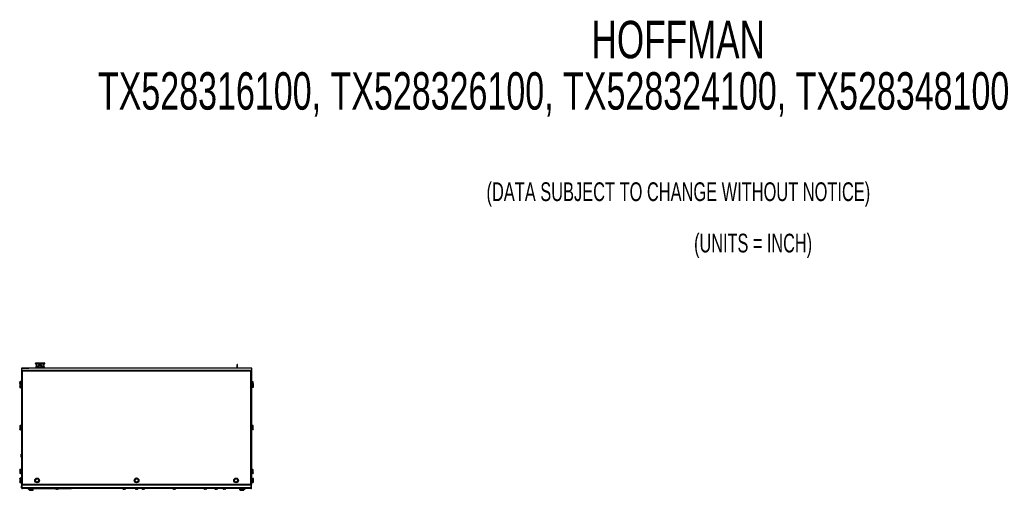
# Model space of a CAD drawing. Extents: x 21 to 164, y 8 to 115.
# Tile 52 of 53: x 21 to 105, y 74 to 115. Entities that reach past the tile are written whole.
import ezdxf
from ezdxf.enums import TextEntityAlignment as Align

# ---------------------------------------------------------------- set-up
doc = ezdxf.new("R2010")
doc.units = 0
doc.layers.add('BODY', color=3, linetype='CONTINUOUS')
doc.layers.add('TEXT', color=7, linetype='CONTINUOUS')

# ---------------------------------------------------------------- blocks, each defined once
blk = doc.blocks.new('SW_NOTE_1')
at = {"layer": 'TEXT', "color": 0}
for s, width, p in [('(DATA SUBJECT TO CHANGE WITHOUT NOTICE)', 0.655128, (0, 0)), ('(UNITS = INCH)', 0.65, (17.734, -4.391))]:
    blk.add_text(s, height=1.6, dxfattribs=dict(at, width=width)).set_placement(p, align=Align.BOTTOM_LEFT)

msp = doc.modelspace()

# ---------------------------------------------------------------- linework, layer by layer
at = {"layer": 'BODY', "linetype": 'CONTINUOUS'}
for p, q in [((22.19, 85.258), (22.555, 85.258)), ((22.237, 85.151), (22.214, 84.96)), ((22.228, 85.168), (22.222, 85.168)), ((22.228, 85.168), (22.24, 85.169)), ((22.243, 85.151), (22.237, 85.151)), ((22.555, 85.258), (22.92, 85.258)), ((22.555, 85.212), (22.555, 85.213)), ((22.872, 85.151), (22.866, 85.151)), ((22.87, 85.169), (22.881, 85.168)), ((22.895, 84.96), (22.872, 85.151)), ((22.887, 85.168), (22.881, 85.168)), ((39.435, 85.128), (39.387, 85.128)), ((39.387, 84.81), (39.387, 85.128)), ((39.435, 84.81), (39.435, 85.128)), ((20.96, 84.573), (21.008, 84.573)), ((20.96, 84.573), (20.96, 74.87)), ((20.975, 84.815), (20.975, 84.628)), ((20.975, 84.815), (20.98, 84.815)), ((20.975, 84.628), (20.98, 84.628)), ((20.98, 84.815), (20.98, 84.81)), ((20.98, 84.815), (21.14, 84.815)), ((40.64, 84.81), (20.98, 84.81)), ((20.98, 84.81), (20.98, 84.623)), ((40.64, 84.623), (20.98, 84.623)), ((40.601, 84.622), (21.008, 84.622)), ((21.008, 84.622), (21.008, 84.574)), ((21.023, 84.622), (21.026, 84.623)), ((21.023, 84.555), (21.024, 84.559)), ((21.025, 84.559), (21.025, 84.554)), ((21.033, 84.55), (21.03, 84.55)), ((40.571, 84.543), (21.039, 84.543)), ((21.039, 84.543), (21.039, 74.901)), ((21.085, 84.623), (21.085, 84.622)), ((21.14, 84.815), (21.44, 84.815)), ((21.14, 84.815), (21.14, 84.81)), ((21.44, 84.815), (21.44, 84.81)), ((21.44, 84.815), (21.6, 84.815)), ((22.197, 84.815), (21.6, 84.815)), ((21.6, 84.815), (21.6, 84.81)), ((22.117, 84.623), (22.117, 84.622)), ((22.203, 84.869), (22.196, 84.81)), ((22.198, 84.882), (22.331, 84.882)), ((22.334, 84.869), (22.203, 84.869)), ((22.341, 84.948), (22.206, 84.948)), ((22.214, 84.96), (22.346, 84.96)), ((22.334, 84.81), (22.334, 84.869)), ((22.34, 84.888), (22.34, 84.81)), ((22.355, 84.888), (22.34, 84.888)), ((22.355, 84.888), (22.355, 84.81)), ((22.429, 84.81), (22.421, 84.826)), ((22.492, 84.622), (22.492, 84.623)), ((22.755, 84.888), (22.77, 84.888)), ((22.755, 84.81), (22.755, 84.888)), ((22.763, 84.96), (22.895, 84.96)), ((22.903, 84.948), (22.768, 84.948)), ((22.77, 84.81), (22.77, 84.888)), ((22.906, 84.869), (22.775, 84.869)), ((22.775, 84.869), (22.775, 84.81)), ((22.778, 84.882), (22.911, 84.882)), ((22.913, 84.81), (22.906, 84.869)), ((39.387, 84.815), (22.912, 84.815)), ((23.177, 84.623), (23.177, 84.622)), ((38.929, 84.622), (38.929, 84.623)), ((39.117, 84.623), (39.117, 84.622)), ((40.015, 84.815), (39.435, 84.815)), ((39.492, 84.622), (39.492, 84.623)), ((40.015, 84.81), (40.015, 84.815)), ((40.02, 84.815), (40.015, 84.815)), ((40.02, 84.81), (40.02, 84.815)), ((40.18, 84.815), (40.02, 84.815)), ((40.18, 84.81), (40.18, 84.815)), ((40.48, 84.815), (40.18, 84.815)), ((40.48, 84.81), (40.48, 84.815)), ((40.64, 84.815), (40.48, 84.815)), ((40.525, 84.622), (40.525, 84.623)), ((40.571, 74.901), (40.571, 84.543)), ((40.585, 84.55), (40.577, 84.55)), ((40.583, 84.623), (40.586, 84.622)), ((40.585, 84.56), (40.585, 84.556)), ((40.585, 84.558), (40.586, 84.556)), ((40.601, 84.622), (40.601, 84.574)), ((40.65, 84.573), (40.602, 84.573)), ((40.64, 84.81), (40.64, 84.815)), ((40.64, 84.623), (40.64, 84.81)), ((40.65, 74.87), (40.65, 84.573)), ((20.828, 83.505), (20.817, 83.499)), ((20.817, 83.494), (20.817, 83.499)), ((20.817, 83.494), (20.817, 83.382)), ((20.817, 83.382), (20.817, 83.23)), ((20.868, 83.666), (20.832, 83.645)), ((20.832, 83.645), (20.832, 83.62)), ((20.832, 83.62), (20.832, 83.507)), ((20.859, 83.517), (20.924, 83.517)), ((20.859, 83.47), (20.924, 83.47)), ((20.859, 83.294), (20.924, 83.294)), ((20.874, 83.669), (20.868, 83.665)), ((20.874, 83.669), (20.939, 83.669)), ((20.874, 83.571), (20.939, 83.571)), ((20.96, 83.546), (20.924, 83.546)), ((20.924, 83.137), (20.924, 83.546)), ((20.96, 83.692), (20.939, 83.692)), ((20.939, 83.692), (20.939, 83.692)), ((20.939, 83.546), (20.939, 83.692)), ((40.67, 83.692), (40.65, 83.692)), ((40.685, 83.546), (40.65, 83.546)), ((40.67, 83.692), (40.67, 83.546)), ((40.735, 83.658), (40.67, 83.658)), ((40.685, 83.546), (40.685, 83.164)), ((40.735, 83.518), (40.685, 83.518)), ((40.75, 83.499), (40.685, 83.499)), ((40.75, 83.499), (40.685, 83.499)), ((40.75, 83.341), (40.685, 83.341)), ((40.735, 83.518), (40.748, 83.499)), ((40.777, 83.588), (40.777, 83.645)), ((40.777, 83.499), (40.777, 83.588)), ((40.792, 83.42), (40.792, 83.499)), ((40.792, 83.262), (40.792, 83.42)), ((20.817, 83.23), (20.817, 83.184)), ((20.817, 83.184), (20.828, 83.178)), ((20.859, 83.166), (20.924, 83.166)), ((20.924, 83.137), (20.96, 83.137)), ((40.65, 83.137), (40.685, 83.137)), ((40.75, 83.184), (40.685, 83.184)), ((40.685, 83.164), (40.685, 83.137)), ((40.792, 83.184), (40.792, 83.262)), ((20.874, 79.919), (20.868, 79.915)), ((20.874, 79.919), (20.939, 79.919)), ((20.955, 79.942), (20.939, 79.942)), ((20.939, 79.942), (20.939, 79.942)), ((20.939, 79.533), (20.939, 79.942)), ((20.955, 79.719), (20.955, 79.956)), ((20.955, 79.955), (20.955, 79.955)), ((20.955, 79.72), (20.955, 79.955)), ((40.67, 79.942), (40.65, 79.942)), ((40.67, 79.942), (40.67, 79.58)), ((20.868, 79.916), (20.832, 79.895)), ((20.832, 79.895), (20.832, 79.87)), ((20.832, 79.87), (20.832, 79.731)), ((20.832, 79.731), (20.832, 79.598)), ((20.832, 79.598), (20.832, 79.58)), ((20.832, 79.58), (20.868, 79.559)), ((20.874, 79.821), (20.939, 79.821)), ((20.874, 79.64), (20.939, 79.64)), ((20.874, 79.556), (20.939, 79.556)), ((20.939, 79.533), (20.96, 79.533)), ((20.955, 79.72), (20.955, 79.72)), ((40.65, 79.533), (40.67, 79.533)), ((40.735, 79.908), (40.67, 79.908)), ((40.735, 79.768), (40.67, 79.768)), ((40.735, 79.597), (40.67, 79.597)), ((40.67, 79.58), (40.67, 79.533)), ((40.735, 79.567), (40.67, 79.567)), ((40.777, 79.838), (40.777, 79.895)), ((40.777, 79.683), (40.777, 79.838)), ((40.777, 79.582), (40.777, 79.683)), ((20.955, 77.219), (20.955, 77.456)), ((20.955, 77.455), (20.955, 77.455)), ((20.955, 77.22), (20.955, 77.455)), ((20.955, 77.22), (20.955, 77.22)), ((20.868, 76.166), (20.832, 76.145)), ((20.832, 76.145), (20.832, 76.12)), ((20.832, 76.12), (20.832, 75.981)), ((20.832, 75.981), (20.832, 75.848)), ((20.832, 75.848), (20.832, 75.83)), ((20.832, 75.83), (20.868, 75.809)), ((20.874, 76.169), (20.868, 76.165)), ((20.874, 76.169), (20.939, 76.169)), ((20.874, 76.071), (20.939, 76.071)), ((20.874, 75.89), (20.939, 75.89)), ((20.874, 75.806), (20.939, 75.806)), ((20.96, 76.192), (20.939, 76.192)), ((20.939, 76.192), (20.939, 76.192)), ((20.939, 75.783), (20.939, 76.192)), ((20.939, 75.783), (20.96, 75.783)), ((40.67, 76.192), (40.65, 76.192)), ((40.65, 75.783), (40.67, 75.783)), ((40.67, 76.192), (40.67, 75.941)), ((40.735, 76.162), (40.67, 76.162)), ((40.735, 76.12), (40.67, 76.12)), ((40.735, 75.947), (40.67, 75.947)), ((40.67, 75.941), (40.67, 75.783)), ((40.735, 75.814), (40.67, 75.814)), ((40.777, 76.145), (40.77, 76.149)), ((40.77, 75.826), (40.777, 75.83)), ((40.777, 76.141), (40.777, 76.145)), ((40.777, 76.034), (40.777, 76.141)), ((40.777, 75.88), (40.777, 76.034)), ((40.777, 75.88), (40.777, 75.83)), ((20.828, 75.386), (20.817, 75.38)), ((20.817, 75.375), (20.817, 75.38)), ((20.817, 75.375), (20.817, 75.263)), ((20.817, 75.263), (20.817, 75.111)), ((20.817, 75.111), (20.817, 75.065)), ((20.817, 75.065), (20.828, 75.059)), ((20.859, 75.398), (20.924, 75.398)), ((20.859, 75.351), (20.924, 75.351)), ((20.859, 75.175), (20.924, 75.175)), ((20.859, 75.047), (20.924, 75.047)), ((20.868, 75.401), (20.863, 75.398)), ((20.863, 75.047), (20.868, 75.044)), ((20.865, 75.398), (20.874, 75.404)), ((20.874, 75.404), (20.868, 75.4)), ((20.874, 75.041), (20.868, 75.045)), ((20.874, 75.404), (20.924, 75.404)), ((20.874, 75.041), (20.924, 75.041)), ((20.96, 75.427), (20.924, 75.427)), ((20.924, 75.018), (20.924, 75.427)), ((20.924, 75.018), (20.96, 75.018)), ((21.039, 74.901), (40.571, 74.901)), ((40.582, 74.891), (40.581, 74.889)), ((40.587, 74.884), (40.587, 74.887)), ((40.685, 75.427), (40.65, 75.427)), ((40.65, 75.018), (40.685, 75.018)), ((40.685, 75.427), (40.685, 75.043)), ((40.735, 75.393), (40.685, 75.393)), ((40.75, 75.382), (40.685, 75.382)), ((40.75, 75.378), (40.685, 75.378)), ((40.75, 75.218), (40.685, 75.218)), ((40.75, 75.063), (40.685, 75.063)), ((40.735, 75.052), (40.685, 75.052)), ((40.685, 75.043), (40.685, 75.018)), ((40.792, 75.298), (40.792, 75.38)), ((40.792, 75.141), (40.792, 75.298)), ((40.792, 75.065), (40.792, 75.141)), ((20.96, 74.87), (21.008, 74.87)), ((21.014, 74.761), (20.978, 74.761)), ((20.978, 74.585), (20.978, 74.761)), ((20.978, 74.585), (21.014, 74.585)), ((21.008, 74.822), (21.008, 74.87)), ((21.008, 74.822), (21.014, 74.822)), ((40.596, 74.828), (21.014, 74.828)), ((21.014, 74.585), (21.014, 74.828)), ((21.014, 74.585), (21.014, 74.761)), ((40.596, 74.585), (21.014, 74.585)), ((40.566, 74.518), (21.045, 74.518)), ((21.514, 74.518), (21.514, 74.498)), ((21.514, 74.498), (21.598, 74.498)), ((21.598, 74.518), (21.598, 74.482)), ((22.007, 74.482), (21.598, 74.482)), ((21.628, 74.469), (21.598, 74.469)), ((21.628, 74.417), (21.628, 74.482)), ((21.641, 74.382), (21.645, 74.375)), ((21.645, 74.375), (21.694, 74.375)), ((21.694, 74.375), (21.847, 74.375)), ((21.76, 74.417), (21.76, 74.482)), ((21.847, 74.375), (21.956, 74.375)), ((21.935, 74.417), (21.935, 74.482)), ((21.96, 74.375), (21.956, 74.375)), ((21.96, 74.375), (21.964, 74.382)), ((21.977, 74.417), (21.977, 74.482)), ((21.978, 74.513), (21.978, 74.518)), ((25.253, 74.513), (21.978, 74.513)), ((22.007, 74.482), (22.007, 74.513)), ((22.04, 74.512), (22.04, 74.513)), ((22.07, 74.512), (22.04, 74.512)), ((22.07, 74.512), (22.07, 74.513)), ((25.16, 74.512), (22.07, 74.512)), ((22.24, 74.511), (22.24, 74.512)), ((22.269, 74.511), (22.269, 74.512)), ((22.681, 74.511), (22.681, 74.512)), ((22.757, 74.511), (22.757, 74.512)), ((22.901, 74.511), (22.901, 74.512)), ((22.922, 74.511), (22.922, 74.512)), ((23.068, 74.511), (23.068, 74.512)), ((23.112, 74.511), (23.112, 74.512)), ((23.132, 74.511), (23.132, 74.512)), ((23.16, 74.512), (23.16, 74.511)), ((23.205, 74.511), (23.205, 74.512)), ((23.273, 74.511), (23.273, 74.512)), ((23.38, 74.511), (23.38, 74.512)), ((23.421, 74.511), (23.421, 74.512)), ((23.44, 74.511), (23.44, 74.512)), ((23.447, 74.511), (23.447, 74.512)), ((23.515, 74.511), (23.515, 74.512)), ((23.622, 74.511), (23.622, 74.512)), ((23.662, 74.511), (23.662, 74.512)), ((23.681, 74.511), (23.681, 74.512)), ((23.766, 74.511), (23.766, 74.512)), ((23.797, 74.511), (23.797, 74.512)), ((23.884, 74.512), (23.884, 74.498)), ((23.884, 74.498), (24.121, 74.498)), ((23.931, 74.511), (23.931, 74.512)), ((23.961, 74.511), (23.961, 74.512)), ((24.029, 74.469), (23.968, 74.469)), ((24.037, 74.469), (24.029, 74.469)), ((24.086, 74.511), (24.086, 74.512)), ((24.115, 74.511), (24.115, 74.512)), ((24.121, 74.498), (24.121, 74.512)), ((24.142, 74.512), (24.142, 74.511)), ((24.2, 74.511), (24.2, 74.512)), ((24.426, 74.511), (24.426, 74.512)), ((24.46, 74.511), (24.46, 74.512)), ((24.508, 74.512), (24.508, 74.511)), ((24.534, 74.511), (24.534, 74.512)), ((24.629, 74.511), (24.629, 74.512)), ((24.661, 74.511), (24.661, 74.512)), ((24.774, 74.511), (24.774, 74.512)), ((24.804, 74.512), (24.804, 74.511)), ((24.981, 74.511), (24.804, 74.511)), ((24.981, 74.511), (24.981, 74.512)), ((25.16, 74.512), (25.16, 74.513)), ((25.19, 74.512), (25.16, 74.512)), ((25.19, 74.512), (25.19, 74.513)), ((25.253, 74.513), (25.253, 74.518)), ((29.624, 74.518), (29.624, 74.498)), ((29.624, 74.498), (29.861, 74.498)), ((29.769, 74.469), (29.708, 74.469)), ((29.777, 74.469), (29.769, 74.469)), ((29.861, 74.498), (29.861, 74.518)), ((30.684, 74.518), (30.684, 74.498)), ((30.684, 74.498), (30.921, 74.498)), ((30.829, 74.469), (30.768, 74.469)), ((30.837, 74.469), (30.829, 74.469)), ((30.921, 74.498), (30.921, 74.518)), ((31.254, 74.518), (31.254, 74.498)), ((31.254, 74.498), (31.491, 74.498)), ((31.399, 74.469), (31.338, 74.469)), ((31.407, 74.469), (31.399, 74.469)), ((31.491, 74.498), (31.491, 74.518)), ((33.904, 74.518), (33.904, 74.498)), ((33.904, 74.498), (34.141, 74.498)), ((34.049, 74.469), (33.988, 74.469)), ((34.057, 74.469), (34.049, 74.469)), ((34.141, 74.498), (34.141, 74.518)), ((36.554, 74.518), (36.554, 74.498)), ((36.554, 74.498), (36.791, 74.498)), ((36.699, 74.469), (36.638, 74.469)), ((36.707, 74.469), (36.699, 74.469)), ((36.791, 74.498), (36.791, 74.518)), ((37.484, 74.518), (37.484, 74.498)), ((37.484, 74.498), (37.721, 74.498)), ((37.629, 74.469), (37.568, 74.469)), ((37.637, 74.469), (37.629, 74.469)), ((37.721, 74.498), (37.721, 74.518)), ((38.184, 74.518), (38.184, 74.498)), ((38.184, 74.498), (38.421, 74.498)), ((38.329, 74.469), (38.268, 74.469)), ((38.337, 74.469), (38.329, 74.469)), ((38.421, 74.498), (38.421, 74.518)), ((39.598, 74.518), (39.598, 74.482)), ((40.007, 74.482), (39.598, 74.482)), ((39.628, 74.417), (39.628, 74.482)), ((39.641, 74.382), (39.645, 74.375)), ((39.645, 74.375), (39.694, 74.375)), ((39.694, 74.375), (39.847, 74.375)), ((39.76, 74.417), (39.76, 74.482)), ((39.847, 74.375), (39.956, 74.375)), ((39.935, 74.417), (39.935, 74.482)), ((39.96, 74.375), (39.956, 74.375)), ((39.96, 74.375), (39.964, 74.382)), ((39.977, 74.417), (39.977, 74.482)), ((39.999, 74.469), (39.977, 74.469)), ((40.007, 74.469), (39.999, 74.469)), ((40.007, 74.482), (40.007, 74.518)), ((40.007, 74.498), (40.091, 74.498)), ((40.091, 74.498), (40.091, 74.518)), ((40.596, 74.585), (40.596, 74.828)), ((40.596, 74.822), (40.601, 74.822)), ((40.597, 74.585), (40.597, 74.761)), ((40.597, 74.761), (40.633, 74.761)), ((40.633, 74.585), (40.597, 74.585)), ((40.601, 74.822), (40.601, 74.87)), ((40.65, 74.87), (40.602, 74.87)), ((40.633, 74.585), (40.633, 74.761))]:
    msp.add_line(p, q, dxfattribs=at)
at = {"layer": 'BODY', "linetype": 'CONTINUOUS', "flags": 128}
for points in [[(22.555, 85.212), (22.519, 85.208), (22.489, 85.202), (22.448, 85.194), (22.412, 85.186), (22.383, 85.179), (22.354, 85.173), (22.313, 85.164), (22.282, 85.157), (22.257, 85.152), (22.243, 85.151)], [(22.555, 85.213), (22.637, 85.204), (22.74, 85.187), (22.797, 85.178), (22.839, 85.172), (22.87, 85.169)], [(22.866, 85.151), (22.827, 85.157), (22.755, 85.173), (22.661, 85.194), (22.628, 85.201), (22.609, 85.205), (22.555, 85.212)], [(22.331, 84.882), (22.332, 84.888), (22.333, 84.894)], [(22.34, 84.871), (22.339, 84.875), (22.337, 84.878)], [(22.408, 84.874), (22.496, 84.898), (22.59, 84.923), (22.688, 84.949)], [(22.701, 84.901), (22.613, 84.877), (22.519, 84.852), (22.421, 84.826)], [(22.758, 84.957), (22.76, 84.954), (22.762, 84.951)], [(22.776, 84.894), (22.777, 84.888), (22.778, 84.882)], [(20.859, 83.47), (20.825, 83.483), (20.817, 83.492), (20.817, 83.494)], [(20.874, 83.571), (20.84, 83.599), (20.832, 83.616), (20.832, 83.62)], [(20.859, 83.166), (20.825, 83.202), (20.817, 83.225), (20.817, 83.23)], [(20.828, 83.179), (20.839, 83.172), (20.859, 83.166)], [(20.874, 79.821), (20.84, 79.849), (20.832, 79.866), (20.832, 79.87)], [(20.874, 79.556), (20.84, 79.579), (20.832, 79.594), (20.832, 79.598)], [(40.735, 79.597), (40.769, 79.589), (40.777, 79.584), (40.777, 79.582)], [(20.874, 76.071), (20.84, 76.099), (20.832, 76.116), (20.832, 76.12)], [(20.874, 75.806), (20.84, 75.829), (20.832, 75.844), (20.832, 75.848)], [(40.735, 76.162), (40.746, 76.158), (40.771, 76.149), (40.777, 76.142), (40.777, 76.141)], [(20.859, 75.351), (20.825, 75.364), (20.817, 75.373), (20.817, 75.375)], [(20.859, 75.047), (20.825, 75.083), (20.817, 75.106), (20.817, 75.111)], [(20.828, 75.06), (20.839, 75.053), (20.859, 75.047)], [(21.028, 74.889), (21.028, 74.889), (21.027, 74.89)], [(22.16, 75.284), (22.149, 75.26), (22.134, 75.223), (22.124, 75.2)], [(22.124, 75.2), (22.155, 75.159), (22.174, 75.133), (22.178, 75.127)], [(22.196, 75.367), (22.176, 75.32), (22.163, 75.29), (22.16, 75.284)], [(22.178, 75.127), (22.194, 75.106), (22.218, 75.075), (22.233, 75.054)], [(22.286, 75.378), (22.257, 75.375), (22.217, 75.37), (22.196, 75.367)], [(22.233, 75.054), (22.254, 75.057), (22.294, 75.062), (22.323, 75.065)], [(22.376, 75.389), (22.363, 75.387), (22.32, 75.382), (22.289, 75.378), (22.286, 75.378)], [(22.323, 75.065), (22.326, 75.066), (22.357, 75.069), (22.4, 75.074), (22.413, 75.076)], [(22.431, 75.316), (22.415, 75.337), (22.391, 75.368), (22.376, 75.389)], [(22.413, 75.076), (22.434, 75.123), (22.446, 75.153), (22.449, 75.159)], [(22.485, 75.243), (22.455, 75.284), (22.435, 75.31), (22.431, 75.316)], [(22.449, 75.159), (22.46, 75.184), (22.475, 75.22), (22.485, 75.243)], [(30.67, 75.303), (30.656, 75.281), (30.636, 75.247), (30.623, 75.226)], [(30.623, 75.226), (30.647, 75.181), (30.663, 75.152), (30.666, 75.146)], [(30.666, 75.146), (30.679, 75.123), (30.698, 75.088), (30.71, 75.066)], [(30.717, 75.381), (30.691, 75.337), (30.674, 75.31), (30.67, 75.303)], [(30.71, 75.066), (30.732, 75.066), (30.772, 75.065), (30.801, 75.064)], [(30.808, 75.379), (30.779, 75.38), (30.739, 75.381), (30.717, 75.381)], [(30.801, 75.064), (30.804, 75.064), (30.835, 75.063), (30.879, 75.062), (30.892, 75.062)], [(30.899, 75.377), (30.886, 75.377), (30.842, 75.378), (30.811, 75.379), (30.808, 75.379)], [(30.892, 75.062), (30.918, 75.106), (30.935, 75.134), (30.939, 75.14)], [(30.943, 75.297), (30.93, 75.32), (30.911, 75.355), (30.899, 75.377)], [(30.939, 75.14), (30.953, 75.162), (30.973, 75.196), (30.986, 75.218)], [(30.986, 75.218), (30.962, 75.262), (30.946, 75.291), (30.943, 75.297)], [(39.17, 75.303), (39.156, 75.281), (39.136, 75.247), (39.123, 75.226)], [(39.123, 75.226), (39.147, 75.181), (39.163, 75.152), (39.166, 75.146)], [(39.166, 75.146), (39.179, 75.123), (39.198, 75.088), (39.21, 75.066)], [(39.217, 75.381), (39.191, 75.337), (39.174, 75.31), (39.17, 75.303)], [(39.21, 75.066), (39.232, 75.066), (39.272, 75.065), (39.301, 75.064)], [(39.308, 75.379), (39.279, 75.38), (39.239, 75.381), (39.217, 75.381)], [(39.301, 75.064), (39.304, 75.064), (39.335, 75.063), (39.379, 75.062), (39.392, 75.062)], [(39.399, 75.377), (39.386, 75.377), (39.342, 75.378), (39.311, 75.379), (39.308, 75.379)], [(39.392, 75.062), (39.418, 75.106), (39.435, 75.134), (39.439, 75.14)], [(39.443, 75.297), (39.43, 75.32), (39.411, 75.355), (39.399, 75.377)], [(39.439, 75.14), (39.453, 75.162), (39.473, 75.196), (39.486, 75.218)], [(39.486, 75.218), (39.462, 75.262), (39.446, 75.291), (39.443, 75.297)], [(40.735, 75.393), (40.746, 75.383), (40.747, 75.382)], [(21.014, 74.767), (21.014, 74.767), (21.014, 74.761)], [(21.014, 74.585), (21.016, 74.572), (21.019, 74.568)], [(21.628, 74.417), (21.631, 74.406), (21.641, 74.382)], [(21.956, 74.375), (21.955, 74.375), (21.948, 74.381), (21.938, 74.406), (21.935, 74.417)], [(39.628, 74.417), (39.631, 74.406), (39.641, 74.382)], [(39.956, 74.375), (39.955, 74.375), (39.948, 74.381), (39.938, 74.406), (39.935, 74.417)], [(40.596, 74.585), (40.589, 74.562), (40.582, 74.541), (40.575, 74.526), (40.569, 74.518), (40.566, 74.518)], [(40.591, 74.568), (40.595, 74.574), (40.597, 74.585)], [(40.597, 74.761), (40.596, 74.767), (40.596, 74.767)]]:
    msp.add_lwpolyline(points, dxfattribs=at)
at = {"layer": 'BODY', "linetype": 'CONTINUOUS'}
for centre, radius in [((22.305, 75.222), 0.204), ((22.305, 75.222), 0.138), ((30.805, 75.222), 0.205), ((30.805, 75.222), 0.138), ((39.305, 75.222), 0.204), ((39.305, 75.222), 0.138)]:
    msp.add_circle(centre, radius, dxfattribs=at)
for centre, radius, start, end in [((22.19, 85.213), 0.045, 90, 270), ((22.222, 85.153), 0.015, 353.15723, 90), ((22.228, 85.153), 0.0149, 352.71608, 89.36933), ((24.774, 68.4), 16.959, 97.52162, 98.59506), ((22.555, 84.888), 0.215, 0, 180), ((22.555, 84.897), 0.218, 16.72724, 163.27277), ((22.555, 84.888), 0.2, 337.20097, 202.79903), ((22.555, 84.888), 0.147, 90, 185.24174), ((22.555, 84.888), 0.147, 24.75826, 90), ((22.881, 85.153), 0.0149, 90.63283, 187.28163), ((22.887, 85.153), 0.015, 90.00479, 186.84277), ((22.92, 85.213), 0.045, 270, 90), ((21.142, 84.93), 0.401, 242.9674, 255.07363), ((21.054, 84.549), 0.079, 125.70421, 161.90087), ((20.735, 84.472), 0.312, 13.17738, 28.78155), ((20.945, 84.481), 0.112, 33.21133, 55.46651), ((21.131, 84.669), 0.157, 217.7122, 233.61026), ((22.225, 84.913), 0.04, 117.32131, 228.99319), ((22.188, 84.871), 0.015, 353.15723, 48.99319), ((22.199, 84.961), 0.015, 297.32127, 353.15723), ((22.327, 84.871), 0.0123, 35.77398, 73.18236), ((22.314, 84.871), 0.0203, 354.22648, 32.99345), ((21.759, 85.011), 0.586, 348.55873, 353.87987), ((22.331, 84.886), 0.00862, 11.06817, 79.50642), ((22.335, 84.877), 0.00767, 264.85989, 310.29086), ((22.329, 84.96), 0.0168, 315.07136, 358.83643), ((22.338, 84.961), 0.0132, 280.66004, 340.23046), ((22.555, 84.888), 0.147, 185.24174, 204.75826), ((22.555, 84.888), 0.148, 328.30323, 5.24174), ((22.555, 84.888), 0.148, 5.24174, 24.75826), ((22.765, 84.95), 0.00969, 103.10052, 138.59557), ((22.771, 84.962), 0.0137, 229.43439, 258.77552), ((22.78, 84.96), 0.0168, 181.18211, 224.93464), ((24.048, 85.118), 1.291, 187.57437, 189.98702), ((22.778, 84.886), 0.00862, 100.47174, 168.92328), ((22.782, 84.87), 0.0125, 107.09873, 177.06815), ((22.771, 84.872), 0.00183, 207.03018, 265.45), ((22.777, 84.891), 0.0214, 253.49797, 264.84875), ((22.795, 84.871), 0.0203, 147.00655, 185.77352), ((22.91, 84.961), 0.015, 186.84295, 242.67873), ((22.885, 84.913), 0.04, 311.00681, 62.67873), ((22.921, 84.871), 0.015, 131.00681, 186.84277), ((43.398, 83.504), 3.012, 158.21582, 159.82526), ((40.835, 84.314), 0.35, 132.10698, 139.21518), ((40.307, 84.844), 0.4, 311.23655, 317.44099), ((39.998, 86.155), 1.711, 289.56269, 292.39629), ((40.556, 84.549), 0.079, 18.02454, 54.22459), ((20.863, 83.46), 0.0578, 94.45748, 143.90464), ((20.956, 83.369), 0.14, 133.93193, 174.74583), ((20.951, 83.393), 0.134, 184.39435, 226.92782), ((20.908, 83.216), 0.0928, 122.24837, 171.17447), ((20.901, 83.603), 0.072, 112.5521, 165.85389), ((20.972, 83.47), 0.142, 133.93894, 163.84848), ((40.679, 83.576), 0.0995, 6.79255, 55.32671), ((40.735, 83.591), 0.0674, 50.81629, 89.67058), ((40.674, 83.603), 0.105, 305.93042, 351.95037), ((40.677, 83.409), 0.116, 5.41991, 50.87565), ((40.753, 86.508), 3.009, 269.95216, 270.75559), ((40.763, 82.155), 1.344, 88.74682, 90.54563), ((40.672, 83.434), 0.121, 310.15619, 353.5483), ((40.688, 83.257), 0.105, 3.04238, 53.41108), ((40.675, 83.275), 0.118, 309.6016, 353.94493), ((40.763, 84.53), 1.346, 269.45543, 271.25191), ((20.901, 79.853), 0.072, 112.55217, 165.8539), ((20.965, 79.956), 0.0099, 121.00758, 180), ((20.978, 79.718), 0.146, 135.08951, 175.07635), ((20.972, 79.741), 0.141, 184.10692, 225.72736), ((20.893, 79.578), 0.065, 107.60069, 162.05495), ((20.965, 79.719), 0.0099, 180, 238.99242), ((40.679, 79.826), 0.0995, 6.79258, 55.32658), ((40.735, 79.841), 0.0674, 50.81705, 89.66964), ((40.674, 79.853), 0.105, 305.9309, 351.94994), ((40.66, 79.677), 0.118, 2.58061, 50.1056), ((40.646, 79.695), 0.132, 312.49849, 354.81562), ((40.735, 79.635), 0.0674, 270.32993, 309.18267), ((20.965, 77.456), 0.0099, 121.00758, 180), ((20.965, 77.219), 0.0099, 180, 238.99242), ((20.901, 76.103), 0.072, 112.55179, 165.85428), ((20.978, 75.968), 0.146, 135.08944, 175.07628), ((20.972, 75.991), 0.141, 184.10749, 225.72651), ((20.893, 75.828), 0.065, 107.59918, 162.05566), ((40.731, 76.183), 0.0631, 274.12133, 317.74519), ((40.656, 76.028), 0.122, 2.47542, 49.28865), ((40.642, 76.045), 0.136, 313.22064, 355.01528), ((40.694, 75.874), 0.0834, 4.2669, 60.5657), ((40.682, 75.894), 0.0963, 303.46895, 351.69845), ((40.731, 75.877), 0.0631, 274.12395, 317.74257), ((20.863, 75.341), 0.0578, 94.45837, 143.90374), ((20.956, 75.25), 0.14, 133.93195, 174.74603), ((20.951, 75.274), 0.134, 184.39463, 226.92768), ((20.908, 75.097), 0.0928, 122.24827, 171.17482), ((21.612, 73.286), 1.713, 109.56461, 112.39421), ((20.742, 74.969), 0.304, 331.02488, 347.0163), ((21.303, 74.599), 0.401, 131.23959, 137.43773), ((20.946, 74.96), 0.11, 304.2674, 327.05528), ((22.305, 75.222), 0.157, 156.77569, 216.77569), ((22.305, 75.222), 0.157, 96.77569, 156.77569), ((22.305, 75.222), 0.157, 216.77569, 276.77569), ((22.305, 75.222), 0.157, 36.77569, 96.77569), ((22.305, 75.222), 0.157, 276.77569, 336.77569), ((22.305, 75.222), 0.157, 336.77569, 36.77569), ((30.805, 75.222), 0.157, 148.71667, 208.71667), ((30.805, 75.222), 0.157, 208.71667, 268.71667), ((30.805, 75.222), 0.157, 88.71667, 148.71667), ((30.805, 75.222), 0.157, 268.71667, 328.71667), ((30.805, 75.222), 0.157, 28.71667, 88.71667), ((30.805, 75.222), 0.157, 328.71667, 28.71667), ((39.305, 75.222), 0.157, 148.71667, 208.71667), ((39.305, 75.222), 0.157, 208.71667, 268.71667), ((39.305, 75.222), 0.157, 88.71667, 148.71667), ((39.305, 75.222), 0.157, 268.71667, 328.71667), ((39.305, 75.222), 0.157, 28.71667, 88.71667), ((39.305, 75.222), 0.157, 328.71667, 28.71667), ((40.511, 74.809), 0.11, 34.26486, 57.05782), ((40.502, 74.604), 0.304, 61.02408, 77.0171), ((40.872, 75.165), 0.401, 221.23959, 227.43773), ((42.185, 75.474), 1.713, 199.56461, 202.39421), ((40.731, 75.307), 0.0863, 59.69603, 87.12011), ((40.731, 75.138), 0.0863, 272.88287, 300.30256), ((40.763, 75.221), 0.161, 79.48036, 94.53169), ((40.753, 75.736), 0.358, 269.6108, 276.37714), ((40.675, 75.287), 0.118, 5.29531, 50.43129), ((40.67, 75.311), 0.123, 310.58051, 353.69288), ((40.69, 75.135), 0.103, 3.12232, 53.94228), ((40.677, 75.153), 0.116, 309.13969, 353.79571), ((40.763, 75.224), 0.161, 265.47335, 280.513), ((21.045, 74.761), 0.067, 116.8806, 180), ((21.045, 74.585), 0.067, 180.00037, 269.99963), ((21.054, 74.907), 0.079, 207.90336, 234.22459), ((21.153, 74.607), 0.14, 189.14368, 219.51466), ((21.633, 74.702), 0.236, 240, 261.61446), ((21.708, 74.469), 0.0957, 213.24394, 261.60618), ((21.688, 74.457), 0.0828, 274.31186, 330.83802), ((21.859, 74.51), 0.136, 223.28777, 265.03605), ((21.842, 74.497), 0.122, 272.45939, 319.21649), ((21.914, 74.422), 0.0626, 311.31222, 355.56405), ((24.003, 74.702), 0.236, 240, 261.61446), ((24.003, 74.702), 0.236, 278.38554, 300), ((29.743, 74.702), 0.236, 240, 261.61446), ((29.743, 74.702), 0.236, 278.38554, 300), ((30.803, 74.702), 0.236, 240, 261.61446), ((30.803, 74.702), 0.236, 278.38554, 300), ((31.373, 74.702), 0.236, 240, 261.61446), ((31.373, 74.702), 0.236, 278.38554, 300), ((34.023, 74.702), 0.236, 240, 261.61446), ((34.023, 74.702), 0.236, 278.38554, 300), ((36.673, 74.702), 0.236, 240, 261.61446), ((36.673, 74.702), 0.236, 278.38554, 300), ((37.603, 74.702), 0.236, 240, 261.61446), ((37.603, 74.702), 0.236, 278.38554, 300), ((38.303, 74.702), 0.236, 240, 261.61446), ((38.303, 74.702), 0.236, 278.38554, 300), ((39.708, 74.469), 0.0957, 213.24318, 261.60694), ((39.688, 74.457), 0.0828, 274.31233, 330.83756), ((39.859, 74.51), 0.136, 223.2876, 265.03622), ((39.842, 74.497), 0.122, 272.45957, 319.21661), ((39.914, 74.422), 0.0626, 311.3102, 355.5648), ((39.973, 74.702), 0.236, 278.38554, 300), ((40.566, 74.585), 0.067, 269.99931, 0.00069), ((40.566, 74.761), 0.067, 0, 63.1194), ((40.556, 74.907), 0.079, 305.70421, 332.19197)]:
    msp.add_arc(centre, radius, start, end, dxfattribs=at)

# ---------------------------------------------------------------- block references
at = {"layer": 'TEXT'}
msp.add_blockref('SW_NOTE_1', (60.701, 98.612), dxfattribs=at)

# ---------------------------------------------------------------- texts
at = {"layer": 'TEXT', "color": 0}
for s, width, p in [('HOFFMAN', 0.7, (69.678, 110.335)), ('TX528316100, TX528326100, TX528324100, TX528348100', 0.679, (27.5, 105.944))]:
    msp.add_text(s, height=3.2, dxfattribs=dict(at, width=width)).set_placement(p, align=Align.BOTTOM_LEFT)

doc.saveas('drawing.dxf')
